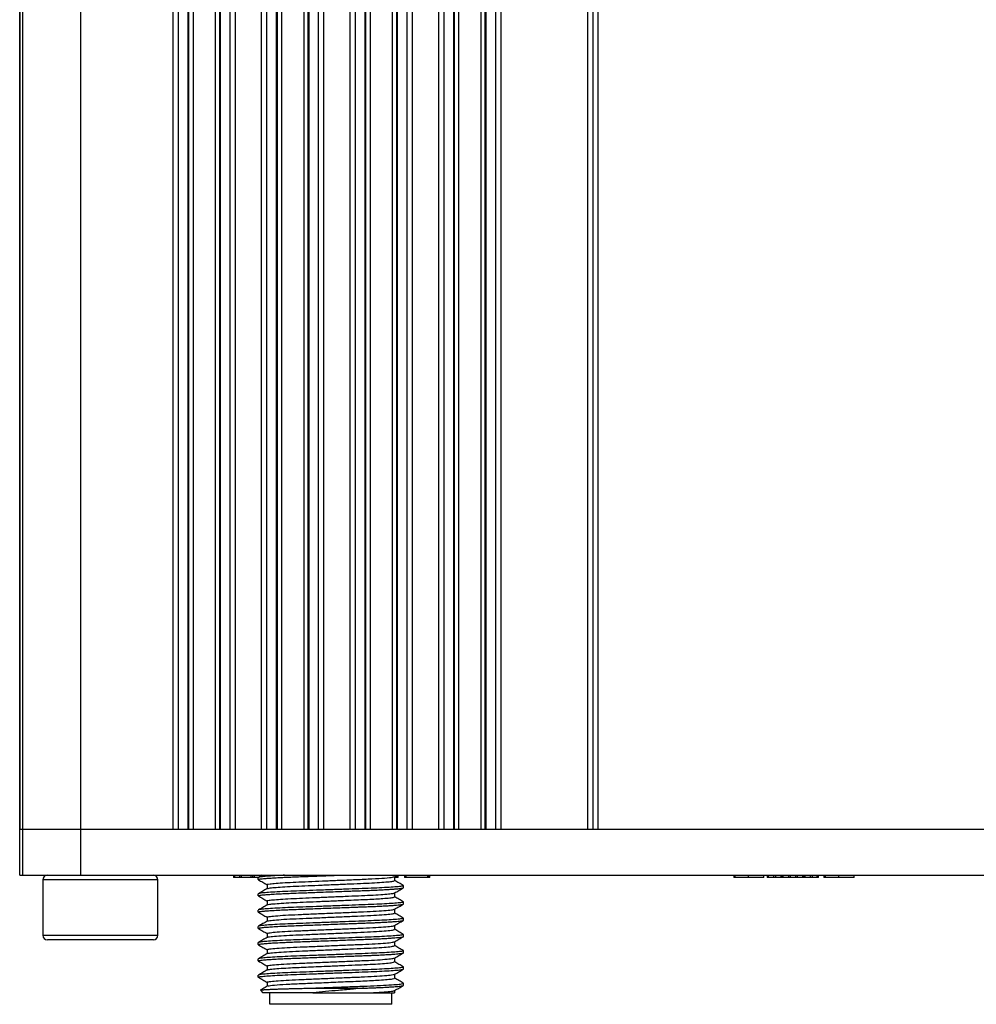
# Model space of a CAD drawing. Header units: millimetres. Extents: x 0 to 83, y -7.6 to 77.8.
# Tile 1 of 4: x 0 to 41.5, y -7.6 to 35.1. Entities that reach past the tile are written whole.
import ezdxf

# ---------------------------------------------------------------- set-up
doc = ezdxf.new("R2010")
doc.units = ezdxf.units.MM

msp = doc.modelspace()

# ---------------------------------------------------------------- linework, layer by layer
at = {"color": 7, "linetype": 'Continuous', "lineweight": 25}
for p, q in [((0, -2.004), (0, 72.2)), ((0.138, -2.004), (0.138, 72.2)), ((2.634, 72.2), (2.634, -2.004)), ((0, 70.2), (0, 0)), ((6.656, 0), (6.656, 70.2)), ((6.872, 70.2), (6.872, 0)), ((7.304, 0), (7.304, 70.2)), ((7.337, 0), (7.337, 70.2)), ((7.519, 70.2), (7.519, 0)), ((8.481, 70.2), (8.481, 0)), ((8.663, 70.2), (8.663, 0)), ((8.696, 70.2), (8.696, 0)), ((9.128, 0), (9.128, 70.2)), ((9.344, 70.2), (9.344, 0)), ((10.497, 0), (10.497, 70.2)), ((10.713, 70.2), (10.713, 0)), ((11.145, 0), (11.145, 70.2)), ((11.179, 0), (11.179, 70.2)), ((11.361, 70.2), (11.361, 0)), ((12.322, 70.2), (12.322, 0)), ((12.504, 70.2), (12.504, 0)), ((12.537, 70.2), (12.537, 0)), ((12.969, 0), (12.969, 70.2)), ((13.186, 70.2), (13.186, 0)), ((14.338, 0), (14.338, 70.2)), ((14.555, 70.2), (14.555, 0)), ((14.986, 0), (14.986, 70.2)), ((15.02, 0), (15.02, 70.2)), ((15.202, 70.2), (15.202, 0)), ((16.163, 70.2), (16.163, 0)), ((16.345, 70.2), (16.345, 0)), ((16.379, 70.2), (16.379, 0)), ((16.81, 0), (16.81, 70.2)), ((17.027, 70.2), (17.027, 0)), ((18.179, 0), (18.179, 70.2)), ((18.396, 70.2), (18.396, 0)), ((18.828, 0), (18.828, 70.2)), ((18.861, 0), (18.861, 70.2)), ((19.043, 70.2), (19.043, 0)), ((20.004, 70.2), (20.004, 0)), ((20.186, 70.2), (20.186, 0)), ((20.22, 70.2), (20.22, 0)), ((20.652, 0), (20.652, 70.2)), ((20.868, 70.2), (20.868, 0)), ((24.651, 0), (24.651, 70.2)), ((24.868, 70.2), (24.868, 0)), ((25.084, 70.2), (25.084, 0)), ((0, 0), (83, 0)), ((0, -2.004), (83, -2.004)), ((9.273, -2.004), (9.273, -2.104)), ((9.339, -2.104), (9.339, -2.004)), ((9.556, -2.104), (9.339, -2.104)), ((9.556, -2.104), (9.556, -2.004)), ((9.616, -2.104), (9.616, -2.004)), ((10.041, -2.104), (9.616, -2.104)), ((10.041, -2.104), (10.041, -2.004)), ((10.111, -2.104), (10.111, -2.004)), ((10.183, -2.104), (10.183, -2.004)), ((10.35, -2.104), (10.183, -2.104)), ((10.35, -2.191), (10.35, -2.103)), ((10.516, -2.004), (10.355, -2.097)), ((16.262, -2.066), (16.369, -2.004)), ((16.268, -2.235), (16.268, -2.062)), ((16.357, -2.104), (16.268, -2.104)), ((16.357, -2.104), (16.357, -2.011)), ((16.425, -2.104), (16.425, -2.004)), ((16.692, -2.004), (16.692, -2.104)), ((16.759, -2.104), (16.759, -2.004)), ((17.7, -2.104), (16.759, -2.104)), ((17.7, -2.104), (17.7, -2.004)), ((17.769, -2.104), (17.769, -2.004)), ((17.796, -2.104), (17.796, -2.004)), ((30.974, -2.004), (30.974, -2.104)), ((31.041, -2.104), (31.041, -2.004)), ((31.619, -2.104), (31.041, -2.104)), ((31.619, -2.104), (31.619, -2.004)), ((32.288, -2.104), (32.288, -2.004)), ((32.421, -2.004), (32.421, -2.104)), ((32.478, -2.104), (32.478, -2.004)), ((32.722, -2.104), (32.478, -2.104)), ((32.722, -2.104), (32.722, -2.004)), ((32.801, -2.104), (32.801, -2.004)), ((33.032, -2.104), (32.801, -2.104)), ((33.032, -2.104), (33.032, -2.004)), ((33.076, -2.104), (33.076, -2.004)), ((33.125, -2.104), (33.125, -2.004)), ((33.361, -2.104), (33.125, -2.104)), ((33.361, -2.104), (33.361, -2.004)), ((33.444, -2.104), (33.444, -2.004)), ((33.666, -2.104), (33.444, -2.104)), ((33.666, -2.104), (33.666, -2.004)), ((33.748, -2.104), (33.748, -2.004)), ((33.978, -2.104), (33.748, -2.104)), ((33.978, -2.104), (33.978, -2.004)), ((34.022, -2.104), (34.022, -2.004)), ((34.072, -2.104), (34.072, -2.004)), ((34.308, -2.104), (34.072, -2.104)), ((34.308, -2.104), (34.308, -2.004)), ((34.388, -2.104), (34.388, -2.004)), ((34.596, -2.104), (34.388, -2.104)), ((34.596, -2.104), (34.596, -2.004)), ((34.652, -2.104), (34.652, -2.004)), ((34.887, -2.004), (34.887, -2.104)), ((34.954, -2.104), (34.954, -2.004)), ((35.531, -2.104), (34.954, -2.104)), ((35.531, -2.104), (35.531, -2.004)), ((36.201, -2.104), (36.201, -2.004)), ((1, -2.204), (1, -4.604)), ((6, -2.204), (1, -2.204)), ((6, -4.604), (6, -2.204)), ((10.359, -2.197), (10.35, -2.191)), ((10.732, -2.411), (10.732, -2.584)), ((16.633, -2.449), (16.65, -2.456)), ((16.65, -2.544), (16.65, -2.456)), ((10.35, -2.897), (10.35, -2.808)), ((10.359, -2.902), (10.35, -2.897)), ((16.268, -2.941), (16.268, -2.768)), ((10.732, -3.117), (10.732, -3.29)), ((16.633, -3.155), (16.65, -3.161)), ((16.65, -3.249), (16.65, -3.161)), ((10.35, -3.602), (10.35, -3.514)), ((10.359, -3.608), (10.35, -3.602)), ((10.732, -3.822), (10.732, -3.996)), ((16.268, -3.646), (16.268, -3.473)), ((10.35, -4.308), (10.35, -4.219)), ((16.268, -4.352), (16.268, -4.179)), ((16.632, -3.86), (16.65, -3.867)), ((16.65, -3.955), (16.65, -3.867)), ((1, -4.604), (6, -4.604)), ((10.359, -4.313), (10.35, -4.308)), ((10.732, -4.528), (10.732, -4.701)), ((16.632, -4.566), (16.65, -4.572)), ((16.65, -4.66), (16.65, -4.572)), ((5.8, -4.804), (1.2, -4.804)), ((10.35, -5.013), (10.35, -4.925)), ((10.359, -5.019), (10.35, -5.013)), ((16.268, -5.057), (16.268, -4.884)), ((10.732, -5.234), (10.732, -5.407)), ((16.633, -5.272), (16.65, -5.278)), ((16.65, -5.366), (16.65, -5.278)), ((10.35, -5.719), (10.35, -5.631)), ((10.359, -5.725), (10.35, -5.719)), ((10.732, -5.939), (10.732, -6.112)), ((16.268, -5.763), (16.268, -5.59)), ((16.632, -5.977), (16.65, -5.983)), ((10.35, -6.424), (10.35, -6.336)), ((16.268, -6.468), (16.268, -6.295)), ((16.65, -6.072), (16.65, -5.983)), ((10.368, -6.431), (10.35, -6.424)), ((10.732, -6.645), (10.732, -6.818)), ((16.632, -6.683), (16.65, -6.689)), ((16.65, -6.777), (16.65, -6.689)), ((10.443, -6.993), (10.55, -7.1)), ((10.85, -7.6), (10.85, -7.1)), ((16.15, -7.6), (16.15, -7.1)), ((16.268, -7.1), (16.268, -7.001))]:
    msp.add_line(p, q, dxfattribs=at)
at = {"color": 7, "linetype": 'Continuous', "lineweight": 25, "flags": 128}
for points in [[(12.721, -7.1), (12.219, -7.1), (11.759, -7.1), (11.356, -7.1), (11.025, -7.1), (10.775, -7.1), (10.615, -7.1), (10.551, -7.1), (10.55, -7.1)], [(12.57, -6.9), (12.864, -6.9), (13.163, -6.9), (13.466, -6.9), (13.77, -6.9), (14.07, -6.9), (14.366, -6.9), (14.653, -6.9), (14.93, -6.9)], [(16.15, -7.6), (16.105, -7.6), (15.971, -7.6), (15.753, -7.6), (15.458, -7.6), (15.097, -7.6), (14.681, -7.6), (14.225, -7.6), (13.745, -7.6), (13.255, -7.6), (12.775, -7.6), (12.319, -7.6), (11.903, -7.6), (11.542, -7.6), (11.247, -7.6), (11.029, -7.6), (10.895, -7.6), (10.85, -7.6)]]:
    msp.add_lwpolyline(points, dxfattribs=at)
at = {"color": 7, "linetype": 'Continuous', "lineweight": 25}
for centre, start, end in [((1.2, -2.204), 90, 180), ((5.8, -2.204), 0, 90), ((1.2, -4.604), 180, 270), ((5.8, -4.604), 270, 0)]:
    msp.add_arc(centre, 0.2, start, end, dxfattribs=at)
for points, knots in [([(9.339, -2.104), (9.328, -2.104), (9.308, -2.104), (9.282, -2.104), (9.273, -2.104), (9.273, -2.104), (9.273, -2.104)], [0, 0, 0, 0, 0.3074749, 0.6110129, 0.8516123, 1, 1, 1, 1]), ([(9.616, -2.104), (9.613, -2.104), (9.607, -2.104), (9.586, -2.104), (9.567, -2.104), (9.556, -2.104)], [0, 0, 0, 0, 0.280217, 0.560679, 1, 1, 1, 1]), ([(10.111, -2.104), (10.099, -2.104), (10.079, -2.104), (10.053, -2.104), (10.041, -2.104)], [0, 0, 0, 0, 0.559991, 1, 1, 1, 1]), ([(10.183, -2.104), (10.169, -2.104), (10.143, -2.104), (10.121, -2.104), (10.111, -2.104)], [0, 0, 0, 0, 0.559991, 1, 1, 1, 1]), ([(10.35, -2.191), (10.351, -2.189), (10.352, -2.186), (10.368, -2.179), (10.403, -2.17), (10.469, -2.16), (10.578, -2.148), (10.741, -2.134), (10.973, -2.118), (11.212, -2.105), (11.439, -2.093), (11.645, -2.084), (11.927, -2.073), (12.208, -2.063), (12.479, -2.053), (12.74, -2.043), (13.088, -2.03), (13.45, -2.016), (13.693, -2.007), (13.79, -2.004)], [0, 0, 0, 0, 0.028271, 0.065424, 0.111492, 0.16642, 0.230279, 0.302965, 0.38456, 0.475027, 0.511305, 0.561882, 0.62681, 0.704585, 0.741334, 0.792825, 0.860585, 0.944579, 1, 1, 1, 1]), ([(11.488, -2.004), (11.418, -2.007), (11.183, -2.017), (10.868, -2.036), (10.569, -2.06), (10.384, -2.082), (10.361, -2.096), (10.35, -2.103)], [0, 0, 0, 0, 0.0962508, 0.3243773, 0.5540247, 0.7806336, 1, 1, 1, 1]), ([(10.747, -2.411), (10.743, -2.409), (10.729, -2.398), (10.846, -2.378), (11.101, -2.351), (11.489, -2.324), (11.971, -2.299), (12.527, -2.277), (13.138, -2.25), (13.845, -2.22), (14.593, -2.189), (15.311, -2.158), (15.862, -2.123), (16.193, -2.091), (16.223, -2.073), (16.235, -2.066)], [0, 0, 0, 0, 0.026677, 0.099918, 0.174978, 0.249911, 0.32279, 0.394248, 0.468374, 0.543619, 0.642124, 0.737409, 0.836501, 0.936288, 1, 1, 1, 1]), ([(16.425, -2.104), (16.425, -2.104), (16.424, -2.104), (16.406, -2.104), (16.381, -2.104), (16.365, -2.104), (16.357, -2.104)], [0, 0, 0, 0, 0.28068, 0.558949, 0.778984, 1, 1, 1, 1]), ([(16.759, -2.104), (16.749, -2.104), (16.727, -2.104), (16.702, -2.104), (16.693, -2.104), (16.693, -2.104), (16.693, -2.104)], [0, 0, 0, 0, 0.307368, 0.611122, 0.852189, 1, 1, 1, 1]), ([(17.769, -2.104), (17.768, -2.104), (17.767, -2.104), (17.749, -2.104), (17.724, -2.104), (17.708, -2.104), (17.7, -2.104)], [0, 0, 0, 0, 0.281051, 0.558018, 0.778685, 1, 1, 1, 1]), ([(17.796, -2.104), (17.796, -2.104), (17.795, -2.104), (17.782, -2.104), (17.77, -2.104), (17.769, -2.104)], [0, 0, 0, 0, 0.459146, 0.913062, 1, 1, 1, 1]), ([(31.041, -2.104), (31.03, -2.104), (31.009, -2.104), (30.983, -2.104), (30.975, -2.104), (30.975, -2.104), (30.975, -2.104)], [0, 0, 0, 0, 0.307368, 0.611122, 0.852189, 1, 1, 1, 1]), ([(32.288, -2.104), (32.286, -2.104), (32.281, -2.104), (32.213, -2.104), (32.065, -2.104), (31.843, -2.104), (31.693, -2.104), (31.619, -2.104)], [0, 0, 0, 0, 0.125162, 0.250261, 0.498778, 0.749034, 1, 1, 1, 1]), ([(32.478, -2.104), (32.468, -2.104), (32.448, -2.104), (32.424, -2.104), (32.422, -2.104), (32.422, -2.104)], [0, 0, 0, 0, 0.3766028, 0.7455934, 1, 1, 1, 1]), ([(32.801, -2.104), (32.799, -2.104), (32.793, -2.104), (32.767, -2.104), (32.739, -2.104), (32.722, -2.104)], [0, 0, 0, 0, 0.2812981, 0.5617285, 1, 1, 1, 1]), ([(33.076, -2.104), (33.069, -2.104), (33.056, -2.104), (33.039, -2.104), (33.032, -2.104)], [0, 0, 0, 0, 0.5599893, 1, 1, 1, 1]), ([(33.125, -2.104), (33.115, -2.104), (33.096, -2.104), (33.082, -2.104), (33.076, -2.104)], [0, 0, 0, 0, 0.560012, 1, 1, 1, 1]), ([(33.444, -2.104), (33.433, -2.104), (33.411, -2.104), (33.383, -2.104), (33.367, -2.104), (33.363, -2.104), (33.361, -2.104)], [0, 0, 0, 0, 0.280168, 0.55942, 0.779455, 1, 1, 1, 1]), ([(33.748, -2.104), (33.745, -2.104), (33.74, -2.104), (33.712, -2.104), (33.683, -2.104), (33.666, -2.104)], [0, 0, 0, 0, 0.281082, 0.561167, 1, 1, 1, 1]), ([(34.022, -2.104), (34.016, -2.104), (34.005, -2.104), (33.986, -2.104), (33.978, -2.104)], [0, 0, 0, 0, 0.560014, 1, 1, 1, 1]), ([(34.072, -2.104), (34.061, -2.104), (34.041, -2.104), (34.028, -2.104), (34.022, -2.104)], [0, 0, 0, 0, 0.559985, 1, 1, 1, 1]), ([(34.388, -2.104), (34.377, -2.104), (34.356, -2.104), (34.321, -2.104), (34.313, -2.104), (34.308, -2.104)], [0, 0, 0, 0, 0.281199, 0.561855, 1, 1, 1, 1]), ([(34.651, -2.104), (34.651, -2.104), (34.651, -2.104), (34.64, -2.104), (34.619, -2.104), (34.604, -2.104), (34.596, -2.104)], [0, 0, 0, 0, 0.163982, 0.412231, 0.70562, 1, 1, 1, 1]), ([(34.954, -2.104), (34.943, -2.104), (34.922, -2.104), (34.896, -2.104), (34.888, -2.104), (34.888, -2.104), (34.888, -2.104)], [0, 0, 0, 0, 0.307368, 0.611122, 0.852189, 1, 1, 1, 1]), ([(36.201, -2.104), (36.199, -2.104), (36.194, -2.104), (36.126, -2.104), (35.978, -2.104), (35.756, -2.104), (35.606, -2.104), (35.531, -2.104)], [0, 0, 0, 0, 0.125155, 0.250238, 0.498792, 0.749042, 1, 1, 1, 1]), ([(16.65, -2.456), (16.639, -2.462), (16.616, -2.476), (16.431, -2.499), (16.135, -2.522), (15.735, -2.545), (15.258, -2.567), (14.718, -2.586), (14.127, -2.609), (13.5, -2.632), (12.873, -2.655), (12.282, -2.678), (11.742, -2.697), (11.265, -2.719), (10.865, -2.742), (10.569, -2.765), (10.384, -2.788), (10.361, -2.802), (10.35, -2.808)], [0, 0, 0, 0, 0.0610351, 0.1240853, 0.187981, 0.2514534, 0.3132729, 0.3737229, 0.436252, 0.5, 0.563748, 0.6262771, 0.6867271, 0.7485466, 0.812019, 0.8759147, 0.9389649, 1, 1, 1, 1]), ([(10.35, -2.897), (10.351, -2.895), (10.352, -2.891), (10.368, -2.884), (10.403, -2.876), (10.469, -2.865), (10.578, -2.853), (10.741, -2.839), (10.973, -2.824), (11.212, -2.81), (11.439, -2.799), (11.645, -2.79), (11.927, -2.779), (12.208, -2.768), (12.479, -2.758), (12.74, -2.749), (13.088, -2.735), (13.483, -2.721), (13.872, -2.706), (14.206, -2.694), (14.482, -2.683), (14.739, -2.674), (14.989, -2.664), (15.23, -2.656), (15.476, -2.645), (15.709, -2.634), (15.934, -2.622), (16.122, -2.611), (16.284, -2.599), (16.417, -2.587), (16.52, -2.575), (16.594, -2.565), (16.641, -2.554), (16.647, -2.547), (16.65, -2.544)], [0, 0, 0, 0, 0.014964, 0.03463, 0.059014, 0.088088, 0.121889, 0.160363, 0.203552, 0.251436, 0.270639, 0.29741, 0.331777, 0.372944, 0.392396, 0.41965, 0.455516, 0.499975, 0.539323, 0.573507, 0.602472, 0.62646, 0.656468, 0.686503, 0.711383, 0.748528, 0.78037, 0.812215, 0.844061, 0.875904, 0.906533, 0.937427, 0.968581, 1, 1, 1, 1]), ([(10.356, -2.197), (10.419, -2.234), (10.545, -2.307), (10.67, -2.379), (10.732, -2.415)], [0, 0, 0, 0, 0.508408, 1, 1, 1, 1]), ([(10.744, -2.581), (10.763, -2.574), (10.803, -2.559), (11.031, -2.534), (11.383, -2.507), (11.839, -2.482), (12.37, -2.46), (12.961, -2.434), (13.589, -2.408), (14.21, -2.381), (14.786, -2.357), (15.297, -2.334), (15.728, -2.308), (16.046, -2.282), (16.238, -2.257), (16.254, -2.242), (16.261, -2.235)], [0, 0, 0, 0, 0.063046, 0.136854, 0.210996, 0.283581, 0.353868, 0.42637, 0.500489, 0.57434, 0.646076, 0.716652, 0.789855, 0.864097, 0.937473, 1, 1, 1, 1]), ([(16.262, -2.771), (16.326, -2.734), (16.453, -2.66), (16.581, -2.587), (16.645, -2.55)], [0, 0, 0, 0, 0.4999531, 1, 1, 1, 1]), ([(16.645, -2.45), (16.581, -2.413), (16.455, -2.34), (16.33, -2.267), (16.268, -2.232)], [0, 0, 0, 0, 0.50792, 1, 1, 1, 1]), ([(10.738, -2.581), (10.674, -2.618), (10.546, -2.692), (10.419, -2.766), (10.355, -2.803)], [0, 0, 0, 0, 0.499957, 1, 1, 1, 1]), ([(10.355, -2.902), (10.419, -2.939), (10.544, -3.012), (10.67, -3.085), (10.732, -3.12)], [0, 0, 0, 0, 0.507529, 1, 1, 1, 1]), ([(10.742, -3.117), (10.738, -3.116), (10.717, -3.107), (10.812, -3.089), (11.034, -3.062), (11.4, -3.035), (11.863, -3.01), (12.405, -2.987), (13.006, -2.962), (13.643, -2.935), (14.268, -2.908), (14.845, -2.884), (15.354, -2.861), (15.779, -2.834), (16.079, -2.807), (16.237, -2.786), (16.244, -2.775), (16.246, -2.771)], [0, 0, 0, 0, 0.012603, 0.085112, 0.159819, 0.234814, 0.308143, 0.379277, 0.452802, 0.527846, 0.602448, 0.674714, 0.746397, 0.820701, 0.895813, 0.969762, 1, 1, 1, 1]), ([(10.739, -3.287), (10.765, -3.279), (10.816, -3.263), (11.066, -3.236), (11.432, -3.21), (11.897, -3.185), (12.437, -3.162), (13.033, -3.137), (13.663, -3.11), (14.377, -3.079), (15.128, -3.049), (15.723, -3.015), (16.075, -2.984), (16.247, -2.96), (16.254, -2.946), (16.257, -2.941)], [0, 0, 0, 0, 0.070559, 0.144556, 0.218661, 0.290998, 0.361365, 0.434198, 0.508436, 0.582182, 0.688384, 0.797428, 0.871718, 0.944922, 1, 1, 1, 1]), ([(16.645, -3.155), (16.581, -3.118), (16.455, -3.046), (16.33, -2.973), (16.268, -2.937)], [0, 0, 0, 0, 0.5080065, 1, 1, 1, 1]), ([(16.65, -3.161), (16.639, -3.168), (16.616, -3.181), (16.431, -3.204), (16.135, -3.228), (15.735, -3.251), (15.258, -3.272), (14.718, -3.292), (14.127, -3.314), (13.5, -3.338), (12.873, -3.361), (12.282, -3.383), (11.742, -3.403), (11.265, -3.424), (10.865, -3.447), (10.569, -3.471), (10.384, -3.494), (10.361, -3.507), (10.35, -3.514)], [0, 0, 0, 0, 0.061035, 0.124085, 0.187981, 0.251453, 0.313273, 0.373723, 0.436252, 0.5, 0.563748, 0.626277, 0.686727, 0.748547, 0.812019, 0.875915, 0.938965, 1, 1, 1, 1]), ([(10.35, -3.602), (10.351, -3.6), (10.352, -3.597), (10.368, -3.59), (10.403, -3.581), (10.469, -3.571), (10.578, -3.559), (10.741, -3.545), (10.973, -3.529), (11.212, -3.516), (11.439, -3.505), (11.645, -3.496), (11.927, -3.484), (12.208, -3.474), (12.479, -3.464), (12.74, -3.454), (13.088, -3.441), (13.483, -3.426), (13.872, -3.412), (14.206, -3.399), (14.482, -3.389), (14.739, -3.379), (14.989, -3.37), (15.23, -3.361), (15.476, -3.351), (15.709, -3.34), (15.934, -3.328), (16.122, -3.316), (16.284, -3.304), (16.417, -3.293), (16.52, -3.281), (16.594, -3.27), (16.641, -3.259), (16.647, -3.253), (16.65, -3.249)], [0, 0, 0, 0, 0.014964, 0.03463, 0.059014, 0.088088, 0.121889, 0.160363, 0.203552, 0.251436, 0.270639, 0.29741, 0.331777, 0.372944, 0.392396, 0.41965, 0.455516, 0.499975, 0.539323, 0.573507, 0.602472, 0.62646, 0.656468, 0.686503, 0.711383, 0.748528, 0.78037, 0.812215, 0.844061, 0.875904, 0.906533, 0.937427, 0.968581, 1, 1, 1, 1]), ([(10.738, -3.286), (10.674, -3.323), (10.547, -3.397), (10.419, -3.471), (10.356, -3.508)], [0, 0, 0, 0, 0.499953, 1, 1, 1, 1]), ([(16.262, -3.477), (16.326, -3.44), (16.453, -3.366), (16.581, -3.292), (16.645, -3.255)], [0, 0, 0, 0, 0.499953, 1, 1, 1, 1]), ([(10.356, -3.608), (10.419, -3.645), (10.545, -3.718), (10.67, -3.79), (10.732, -3.826)], [0, 0, 0, 0, 0.508415, 1, 1, 1, 1]), ([(10.749, -3.823), (10.744, -3.82), (10.722, -3.809), (10.86, -3.787), (11.165, -3.756), (11.635, -3.726), (12.214, -3.701), (12.876, -3.673), (13.589, -3.642), (14.293, -3.612), (14.938, -3.586), (15.494, -3.559), (15.923, -3.528), (16.193, -3.5), (16.231, -3.484), (16.248, -3.477)], [0, 0, 0, 0, 0.02332, 0.105701, 0.190179, 0.273981, 0.35463, 0.436597, 0.52097, 0.604995, 0.686006, 0.767526, 0.851755, 0.935967, 1, 1, 1, 1]), ([(10.758, -3.992), (10.76, -3.988), (10.765, -3.976), (10.956, -3.952), (11.32, -3.922), (11.827, -3.893), (12.43, -3.868), (13.106, -3.839), (13.815, -3.809), (14.496, -3.78), (15.11, -3.755), (15.628, -3.727), (16.013, -3.697), (16.238, -3.669), (16.25, -3.653), (16.255, -3.646)], [0, 0, 0, 0, 0.033187, 0.115682, 0.199234, 0.281149, 0.360416, 0.442482, 0.526046, 0.608411, 0.687753, 0.769323, 0.852824, 0.935571, 1, 1, 1, 1]), ([(16.644, -3.861), (16.581, -3.824), (16.455, -3.751), (16.33, -3.679), (16.268, -3.643)], [0, 0, 0, 0, 0.508408, 1, 1, 1, 1]), ([(16.65, -3.867), (16.639, -3.873), (16.616, -3.887), (16.431, -3.91), (16.135, -3.933), (15.735, -3.956), (15.258, -3.978), (14.718, -3.997), (14.127, -4.02), (13.5, -4.043), (12.873, -4.066), (12.282, -4.089), (11.742, -4.108), (11.265, -4.13), (10.865, -4.153), (10.569, -4.176), (10.384, -4.199), (10.361, -4.213), (10.35, -4.219)], [0, 0, 0, 0, 0.0610351, 0.1240853, 0.187981, 0.2514534, 0.3132729, 0.3737229, 0.436252, 0.5, 0.563748, 0.6262771, 0.6867271, 0.7485466, 0.812019, 0.8759147, 0.9389649, 1, 1, 1, 1]), ([(10.35, -4.308), (10.351, -4.306), (10.352, -4.302), (10.368, -4.295), (10.403, -4.287), (10.469, -4.277), (10.578, -4.264), (10.741, -4.251), (10.973, -4.235), (11.212, -4.221), (11.439, -4.21), (11.645, -4.201), (11.927, -4.19), (12.208, -4.179), (12.479, -4.169), (12.74, -4.16), (13.088, -4.147), (13.483, -4.132), (13.872, -4.117), (14.206, -4.105), (14.482, -4.095), (14.739, -4.085), (14.989, -4.076), (15.23, -4.067), (15.476, -4.056), (15.709, -4.045), (15.934, -4.033), (16.122, -4.022), (16.284, -4.01), (16.417, -3.998), (16.52, -3.987), (16.594, -3.976), (16.641, -3.965), (16.647, -3.958), (16.65, -3.955)], [0, 0, 0, 0, 0.014964, 0.03463, 0.059014, 0.088088, 0.121889, 0.160363, 0.203552, 0.251436, 0.270639, 0.29741, 0.331777, 0.372944, 0.392396, 0.41965, 0.455516, 0.499975, 0.539323, 0.573507, 0.602472, 0.62646, 0.656468, 0.686503, 0.711383, 0.748528, 0.78037, 0.812215, 0.844061, 0.875904, 0.906533, 0.937427, 0.968581, 1, 1, 1, 1]), ([(10.738, -3.992), (10.674, -4.029), (10.547, -4.103), (10.419, -4.176), (10.356, -4.213)], [0, 0, 0, 0, 0.499951, 1, 1, 1, 1]), ([(10.732, -4.528), (10.732, -4.528), (10.703, -4.519), (10.805, -4.501), (11.052, -4.471), (11.483, -4.441), (12.032, -4.413), (12.673, -4.387), (13.375, -4.357), (14.089, -4.327), (14.755, -4.299), (15.339, -4.273), (15.816, -4.243), (16.125, -4.213), (16.268, -4.193), (16.257, -4.183), (16.256, -4.182)], [0, 0, 0, 0, 0.000273, 0.081513, 0.16562, 0.249885, 0.33157, 0.412384, 0.49629, 0.580682, 0.662799, 0.7433, 0.826966, 0.911448, 0.993965, 1, 1, 1, 1]), ([(16.262, -4.182), (16.326, -4.145), (16.453, -4.072), (16.581, -3.998), (16.645, -3.961)], [0, 0, 0, 0, 0.499953, 1, 1, 1, 1]), ([(16.65, -4.572), (16.639, -4.579), (16.616, -4.593), (16.431, -4.615), (16.135, -4.639), (15.735, -4.662), (15.258, -4.683), (14.718, -4.703), (14.127, -4.725), (13.5, -4.749), (12.873, -4.772), (12.282, -4.794), (11.742, -4.814), (11.265, -4.835), (10.865, -4.858), (10.569, -4.882), (10.384, -4.905), (10.361, -4.918), (10.35, -4.925)], [0, 0, 0, 0, 0.061035, 0.124085, 0.187981, 0.251453, 0.313273, 0.373723, 0.436252, 0.5, 0.563748, 0.626277, 0.686727, 0.748547, 0.812019, 0.875915, 0.938965, 1, 1, 1, 1]), ([(10.35, -5.013), (10.351, -5.012), (10.352, -5.008), (10.368, -5.001), (10.403, -4.992), (10.469, -4.982), (10.578, -4.97), (10.741, -4.956), (10.973, -4.94), (11.212, -4.927), (11.439, -4.916), (11.645, -4.907), (11.927, -4.895), (12.208, -4.885), (12.479, -4.875), (12.74, -4.865), (13.088, -4.852), (13.483, -4.837), (13.872, -4.823), (14.206, -4.811), (14.482, -4.8), (14.739, -4.791), (14.989, -4.781), (15.23, -4.772), (15.476, -4.762), (15.709, -4.751), (15.934, -4.739), (16.122, -4.727), (16.284, -4.715), (16.417, -4.704), (16.52, -4.692), (16.594, -4.681), (16.641, -4.671), (16.647, -4.664), (16.65, -4.66)], [0, 0, 0, 0, 0.014964, 0.03463, 0.059014, 0.088088, 0.121889, 0.160363, 0.203552, 0.251436, 0.270639, 0.29741, 0.331777, 0.372944, 0.392396, 0.41965, 0.455516, 0.499975, 0.539323, 0.573507, 0.602472, 0.62646, 0.656468, 0.686503, 0.711383, 0.748528, 0.78037, 0.812215, 0.844061, 0.875904, 0.906533, 0.937427, 0.968581, 1, 1, 1, 1]), ([(10.355, -4.313), (10.419, -4.35), (10.544, -4.423), (10.67, -4.496), (10.732, -4.531)], [0, 0, 0, 0, 0.50745, 1, 1, 1, 1]), ([(10.758, -4.697), (10.759, -4.694), (10.764, -4.682), (10.954, -4.658), (11.316, -4.628), (11.823, -4.599), (12.426, -4.574), (13.101, -4.545), (13.81, -4.515), (14.492, -4.486), (15.106, -4.461), (15.625, -4.432), (16.011, -4.402), (16.237, -4.375), (16.25, -4.359), (16.255, -4.352)], [0, 0, 0, 0, 0.033273, 0.115748, 0.1993, 0.281234, 0.360497, 0.442541, 0.526102, 0.608483, 0.687831, 0.769376, 0.85287, 0.93563, 1, 1, 1, 1]), ([(16.262, -4.888), (16.326, -4.851), (16.453, -4.777), (16.581, -4.703), (16.645, -4.667)], [0, 0, 0, 0, 0.499954, 1, 1, 1, 1]), ([(16.645, -4.566), (16.581, -4.529), (16.455, -4.457), (16.33, -4.384), (16.268, -4.348)], [0, 0, 0, 0, 0.508323, 1, 1, 1, 1]), ([(10.738, -4.698), (10.674, -4.735), (10.547, -4.808), (10.419, -4.882), (10.355, -4.919)], [0, 0, 0, 0, 0.4999557, 1, 1, 1, 1]), ([(10.356, -5.019), (10.419, -5.056), (10.545, -5.129), (10.67, -5.201), (10.732, -5.237)], [0, 0, 0, 0, 0.508428, 1, 1, 1, 1]), ([(10.749, -5.234), (10.75, -5.228), (10.754, -5.213), (10.963, -5.186), (11.34, -5.155), (11.858, -5.126), (12.475, -5.101), (13.162, -5.072), (13.88, -5.041), (14.564, -5.012), (15.175, -4.987), (15.688, -4.958), (16.051, -4.927), (16.239, -4.903), (16.242, -4.891), (16.242, -4.888)], [0, 0, 0, 0, 0.057395, 0.140871, 0.225336, 0.308006, 0.388198, 0.471379, 0.555874, 0.638892, 0.719055, 0.801906, 0.886391, 0.969722, 1, 1, 1, 1]), ([(10.758, -5.403), (10.759, -5.4), (10.763, -5.387), (10.952, -5.363), (11.313, -5.333), (11.819, -5.305), (12.421, -5.28), (13.096, -5.251), (13.805, -5.221), (14.487, -5.192), (15.102, -5.166), (15.622, -5.138), (16.009, -5.108), (16.237, -5.08), (16.25, -5.064), (16.256, -5.057)], [0, 0, 0, 0, 0.03259, 0.114962, 0.198428, 0.280297, 0.359476, 0.441414, 0.524886, 0.607198, 0.686472, 0.767909, 0.851311, 0.933999, 1, 1, 1, 1]), ([(16.645, -5.272), (16.581, -5.235), (16.456, -5.162), (16.33, -5.09), (16.268, -5.054)], [0, 0, 0, 0, 0.507481, 1, 1, 1, 1]), ([(16.65, -5.278), (16.639, -5.284), (16.616, -5.298), (16.431, -5.321), (16.135, -5.344), (15.735, -5.368), (15.258, -5.389), (14.718, -5.409), (14.127, -5.431), (13.5, -5.454), (12.873, -5.478), (12.282, -5.5), (11.742, -5.519), (11.265, -5.541), (10.865, -5.564), (10.569, -5.587), (10.384, -5.61), (10.361, -5.624), (10.35, -5.631)], [0, 0, 0, 0, 0.061035, 0.124085, 0.187981, 0.251453, 0.313273, 0.373723, 0.436252, 0.5, 0.563748, 0.626277, 0.686727, 0.748547, 0.812019, 0.875915, 0.938965, 1, 1, 1, 1]), ([(10.35, -5.719), (10.351, -5.717), (10.352, -5.713), (10.368, -5.707), (10.403, -5.698), (10.469, -5.688), (10.578, -5.676), (10.741, -5.662), (10.973, -5.646), (11.212, -5.632), (11.439, -5.621), (11.645, -5.612), (11.927, -5.601), (12.208, -5.591), (12.479, -5.581), (12.74, -5.571), (13.088, -5.558), (13.483, -5.543), (13.872, -5.528), (14.206, -5.516), (14.482, -5.506), (14.739, -5.496), (14.989, -5.487), (15.23, -5.478), (15.476, -5.467), (15.709, -5.456), (15.934, -5.444), (16.122, -5.433), (16.284, -5.421), (16.417, -5.409), (16.52, -5.398), (16.594, -5.387), (16.641, -5.376), (16.647, -5.369), (16.65, -5.366)], [0, 0, 0, 0, 0.014964, 0.03463, 0.059014, 0.088088, 0.121889, 0.160363, 0.203552, 0.251436, 0.270639, 0.29741, 0.331777, 0.372944, 0.392396, 0.41965, 0.455516, 0.499975, 0.539323, 0.573507, 0.602472, 0.62646, 0.656468, 0.686503, 0.711383, 0.748528, 0.78037, 0.812215, 0.844061, 0.875904, 0.906533, 0.937427, 0.968581, 1, 1, 1, 1]), ([(10.738, -5.403), (10.674, -5.44), (10.547, -5.514), (10.419, -5.588), (10.355, -5.625)], [0, 0, 0, 0, 0.499954, 1, 1, 1, 1]), ([(16.262, -5.593), (16.326, -5.557), (16.453, -5.483), (16.581, -5.409), (16.645, -5.372)], [0, 0, 0, 0, 0.499953, 1, 1, 1, 1]), ([(10.355, -5.725), (10.419, -5.761), (10.544, -5.834), (10.67, -5.907), (10.732, -5.943)], [0, 0, 0, 0, 0.507526, 1, 1, 1, 1]), ([(10.752, -5.939), (10.747, -5.936), (10.73, -5.923), (10.884, -5.9), (11.21, -5.87), (11.693, -5.84), (12.283, -5.814), (12.953, -5.786), (13.668, -5.756), (14.367, -5.726), (15.003, -5.7), (15.548, -5.672), (15.96, -5.642), (16.206, -5.615), (16.233, -5.6), (16.243, -5.594)], [0, 0, 0, 0, 0.032111, 0.114859, 0.199413, 0.282984, 0.363408, 0.445772, 0.530256, 0.614086, 0.694767, 0.776715, 0.861091, 0.945142, 1, 1, 1, 1]), ([(10.754, -6.108), (10.757, -6.105), (10.765, -6.094), (10.923, -6.073), (11.221, -6.046), (11.706, -6.015), (12.41, -5.986), (13.224, -5.951), (13.956, -5.92), (14.553, -5.894), (15.093, -5.872), (15.561, -5.847), (15.927, -5.821), (16.21, -5.791), (16.237, -5.773), (16.251, -5.763)], [0, 0, 0, 0, 0.031579, 0.104832, 0.179206, 0.252794, 0.358891, 0.468532, 0.542865, 0.615824, 0.686286, 0.75866, 0.832836, 0.906939, 1, 1, 1, 1]), ([(16.644, -5.977), (16.581, -5.94), (16.455, -5.868), (16.33, -5.795), (16.268, -5.759)], [0, 0, 0, 0, 0.508377, 1, 1, 1, 1]), ([(16.65, -5.983), (16.639, -5.99), (16.616, -6.004), (16.431, -6.026), (16.135, -6.05), (15.735, -6.073), (15.258, -6.095), (14.718, -6.114), (14.127, -6.136), (13.5, -6.16), (12.873, -6.183), (12.282, -6.205), (11.742, -6.225), (11.265, -6.246), (10.865, -6.269), (10.569, -6.293), (10.384, -6.316), (10.361, -6.329), (10.35, -6.336)], [0, 0, 0, 0, 0.061035, 0.124085, 0.187981, 0.251453, 0.313273, 0.373723, 0.436252, 0.5, 0.563748, 0.626277, 0.686727, 0.748547, 0.812019, 0.875915, 0.938965, 1, 1, 1, 1]), ([(10.35, -6.424), (10.361, -6.418), (10.384, -6.404), (10.569, -6.381), (10.865, -6.358), (11.265, -6.335), (11.742, -6.313), (12.282, -6.294), (12.873, -6.271), (13.5, -6.248), (14.127, -6.225), (14.718, -6.202), (15.258, -6.183), (15.735, -6.161), (16.135, -6.138), (16.431, -6.115), (16.616, -6.092), (16.639, -6.078), (16.65, -6.072)], [0, 0, 0, 0, 0.061035, 0.124085, 0.187981, 0.251453, 0.313273, 0.373723, 0.436252, 0.5, 0.563748, 0.626277, 0.686727, 0.748547, 0.812019, 0.875915, 0.938965, 1, 1, 1, 1]), ([(10.738, -6.109), (10.674, -6.146), (10.547, -6.219), (10.419, -6.293), (10.356, -6.33)], [0, 0, 0, 0, 0.4999518, 1, 1, 1, 1]), ([(10.741, -6.645), (10.738, -6.644), (10.71, -6.634), (10.823, -6.615), (11.092, -6.584), (11.538, -6.554), (12.098, -6.527), (12.747, -6.501), (13.454, -6.47), (14.165, -6.44), (14.823, -6.413), (15.398, -6.386), (15.854, -6.356), (16.168, -6.326), (16.23, -6.308), (16.26, -6.299)], [0, 0, 0, 0, 0.009238, 0.090838, 0.175025, 0.259062, 0.340243, 0.421379, 0.505399, 0.589599, 0.671241, 0.751959, 0.835775, 0.9201, 1, 1, 1, 1]), ([(16.262, -6.299), (16.326, -6.262), (16.453, -6.188), (16.581, -6.114), (16.645, -6.078)], [0, 0, 0, 0, 0.499954, 1, 1, 1, 1]), ([(10.356, -6.43), (10.419, -6.467), (10.547, -6.541), (10.674, -6.615), (10.738, -6.652)], [0, 0, 0, 0, 0.500049, 1, 1, 1, 1]), ([(10.738, -6.814), (10.674, -6.851), (10.576, -6.908), (10.477, -6.965), (10.442, -6.985)], [0, 0, 0, 0, 0.647002, 1, 1, 1, 1]), ([(10.764, -6.814), (10.776, -6.807), (10.808, -6.789), (11.136, -6.757), (11.678, -6.722), (12.385, -6.692), (13.19, -6.658), (14.061, -6.621), (14.909, -6.586), (15.552, -6.554), (15.969, -6.523), (16.183, -6.497), (16.292, -6.479), (16.258, -6.47), (16.252, -6.468)], [0, 0, 0, 0, 0.064418, 0.163121, 0.261169, 0.355422, 0.452725, 0.551673, 0.659357, 0.767031, 0.841345, 0.915359, 0.987226, 1, 1, 1, 1]), ([(12.57, -6.9), (12.812, -6.891), (13.298, -6.873), (14.049, -6.845), (14.755, -6.818), (15.389, -6.795), (15.929, -6.769), (16.339, -6.741), (16.602, -6.713), (16.634, -6.697), (16.65, -6.689)], [0, 0, 0, 0, 0.126415, 0.253777, 0.378556, 0.499301, 0.623986, 0.75133, 0.877799, 1, 1, 1, 1]), ([(14.93, -6.9), (15.002, -6.897), (15.146, -6.892), (15.351, -6.883), (15.505, -6.877), (15.643, -6.871), (15.765, -6.864), (15.915, -6.856), (16.072, -6.847), (16.226, -6.836), (16.358, -6.826), (16.459, -6.816), (16.533, -6.807), (16.598, -6.798), (16.642, -6.787), (16.648, -6.78), (16.65, -6.777)], [0, 0, 0, 0, 0.071011, 0.142021, 0.21303, 0.240517, 0.301168, 0.36007, 0.433705, 0.522114, 0.604948, 0.681184, 0.750944, 0.814097, 0.920221, 1, 1, 1, 1]), ([(16.262, -7.005), (16.326, -6.968), (16.453, -6.894), (16.581, -6.82), (16.644, -6.783)], [0, 0, 0, 0, 0.499953, 1, 1, 1, 1]), ([(16.644, -6.683), (16.581, -6.646), (16.455, -6.573), (16.33, -6.501), (16.268, -6.465)], [0, 0, 0, 0, 0.508454, 1, 1, 1, 1]), ([(10.446, -6.99), (10.444, -6.988), (10.436, -6.984), (10.467, -6.979), (10.51, -6.973), (10.549, -6.97), (10.591, -6.966), (10.667, -6.961), (10.787, -6.954), (10.959, -6.946), (11.136, -6.939), (11.274, -6.934), (11.364, -6.931), (11.444, -6.928), (11.569, -6.925), (11.752, -6.92), (12.071, -6.912), (12.355, -6.905), (12.57, -6.9)], [0, 0, 0, 0, 0.052568, 0.145285, 0.188021, 0.228132, 0.265488, 0.300005, 0.40114, 0.485516, 0.552567, 0.626078, 0.64171, 0.649911, 0.710173, 0.768402, 0.824511, 1, 1, 1, 1]), ([(14.93, -6.9), (14.929, -6.9), (14.923, -6.9), (14.903, -6.902), (14.759, -6.914), (14.515, -6.936), (14.166, -6.966), (13.759, -7.003), (13.262, -7.048), (12.902, -7.083), (12.721, -7.1)], [0, 0, 0, 0, 0.000854, 0.008223, 0.0293, 0.206857, 0.345185, 0.500088, 0.749054, 1, 1, 1, 1]), ([(12.721, -7.1), (12.942, -7.1), (13.384, -7.1), (14.05, -7.1), (14.683, -7.1), (15.036, -7.1), (15.213, -7.1)], [0, 0, 0, 0, 0.249156, 0.499456, 0.749539, 1, 1, 1, 1]), ([(15.213, -7.1), (15.388, -7.09), (15.741, -7.071), (16.079, -7.041), (16.25, -7.018), (16.246, -7.007), (16.245, -7.005)], [0, 0, 0, 0, 0.305884, 0.61668, 0.922123, 1, 1, 1, 1]), ([(15.213, -7.1), (15.276, -7.1), (15.417, -7.1), (15.622, -7.1), (15.865, -7.1), (16.035, -7.1), (16.135, -7.1), (16.178, -7.1), (16.214, -7.1), (16.246, -7.1), (16.268, -7.1), (16.265, -7.1), (16.264, -7.1)], [0, 0, 0, 0, 0.099559, 0.218844, 0.357891, 0.581959, 0.65969, 0.714619, 0.767647, 0.84545, 0.947002, 1, 1, 1, 1])]:
    msp.add_open_spline(points, degree=3, knots=knots, dxfattribs=at)

doc.saveas('drawing.dxf')
